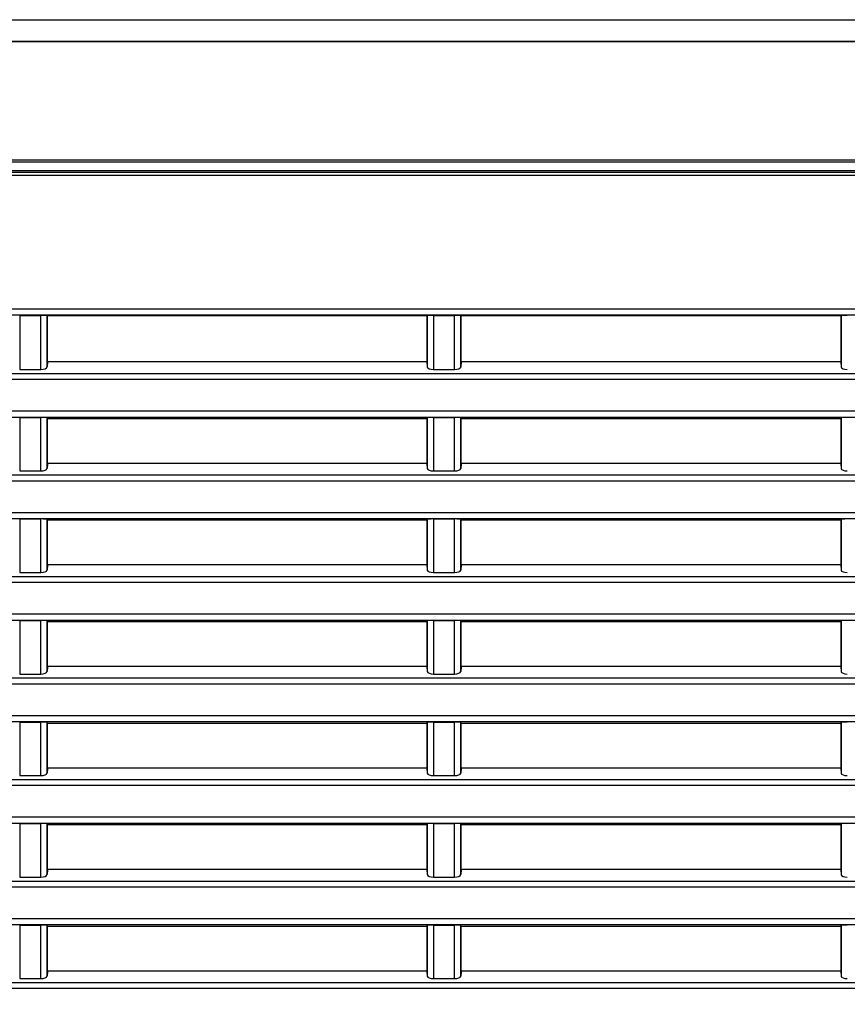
# Model space of a CAD drawing. Header units: inches. Extents: x 0 to 34, y 0 to 22.
# Tile 64 of 136: x 24.9 to 26.4, y 5.2 to 7. Entities that reach past the tile are written whole.
import ezdxf

# ---------------------------------------------------------------- set-up
doc = ezdxf.new("R2010")
doc.units = ezdxf.units.IN
doc.header["$LTSCALE"] = 1.87
doc.header["$MEASUREMENT"] = 0
doc.layers.get('0').update_dxf_attribs({"linetype": 'CONTINUOUS'})
doc.layers.add('DIMENSIONS', color=7, linetype='CONTINUOUS')
doc.styles.get("Standard").update_dxf_attribs({"font": 'txt', "width": 0.8})
doc.dimstyles.new('DIMSTYLE_1', dxfattribs={"dimtxt": 0.125, "dimasz": 0.18, "dimexe": 0.125, "dimexo": 0.0625, "dimgap": 0.0625, "dimtad": 0, "dimtih": 1, "dimtoh": 1, "dimdec": 3, "dimlfac": 1.333333, "dimzin": 4, "dimdsep": 46, "dimtxsty": 'STANDARD', "dimblk": '_FILLED', "dimblk1": '_FILLED', "dimblk2": '_FILLED', "dimcen": 0.09, "dimadec": 0, "dimazin": 0, "dimtp": 0.001, "dimtm": 0.001, "dimtfac": 1, "dimtdec": 3, "dimtofl": 0, "dimtmove": 0, "dimatfit": 3, "dimldrblk": '_FILLED', "dimfxl": 1, "dimtolj": 1, "dimtzin": 4, "dimarcsym": 0})

# ---------------------------------------------------------------- blocks, each defined once
blk = doc.blocks.new('_FILLED')
at = {"color": 0, "linetype": 'BYBLOCK'}
blk.add_solid([(0, 0), (-1, 0.1736), (-1, -0.1736)], dxfattribs=at)
blk = doc.blocks.new('*D30')
at = {"layer": 'DIMENSIONS', "color": 2, "linetype": 'CONTINUOUS'}
for p, q in [((28.3166, 6.5834), (28.3166, 3.3803)), ((20.8546, 5.0575), (20.8546, 3.3803)), ((20.8546, 3.5053), (23.8106, 3.5053)), ((28.3166, 3.5053), (25.3606, 3.5053))]:
    blk.add_line(p, q, dxfattribs=at)
at = {"layer": 'DIMENSIONS', "color": 2, "linetype": 'CONTINUOUS', "xscale": 0.18, "yscale": 0.18, "zscale": 0.18, "rotation": 180}
blk.add_blockref('_FILLED', (20.8546, 3.5053), dxfattribs=at)
at = {"layer": 'DIMENSIONS', "color": 2, "linetype": 'CONTINUOUS', "xscale": 0.18, "yscale": 0.18, "zscale": 0.18}
blk.add_blockref('_FILLED', (28.3166, 3.5053), dxfattribs=at)
at = {"layer": 'DIMENSIONS', "color": 2, "linetype": 'CONTINUOUS', "insert": (24.5856, 3.5678), "char_height": 0.125, "width": 1.425, "attachment_point": 2, "line_spacing_factor": 0.9}
blk.add_mtext('9.949{\\Ftxt.shx;\\W1.000000;\\H0.125000; }[252.71]', dxfattribs=at)
blk = doc.blocks.new('*D31')
at = {"layer": 'DIMENSIONS', "color": 2, "linetype": 'CONTINUOUS'}
for p, q in [((28.2396, 8.949), (29.9172, 8.949)), ((29.7922, 8.949), (29.7922, 6.7272)), ((29.7922, 4.2553), (29.7922, 6.4772)), ((22.0463, 4.2553), (29.9172, 4.2553))]:
    blk.add_line(p, q, dxfattribs=at)
at = {"layer": 'DIMENSIONS', "color": 2, "linetype": 'CONTINUOUS', "xscale": 0.18, "yscale": 0.18, "zscale": 0.18}
for p, rotation in [((29.7922, 8.949), 90), ((29.7922, 4.2553), 270)]:
    blk.add_blockref('_FILLED', p, dxfattribs=dict(at, rotation=rotation))
at = {"layer": 'DIMENSIONS', "color": 2, "linetype": 'CONTINUOUS', "insert": (29.7922, 6.6647), "char_height": 0.125, "width": 1.425, "attachment_point": 2, "line_spacing_factor": 0.9}
blk.add_mtext('6.258{\\Ftxt.shx;\\W1.000000;\\H0.125000; }[158.96]', dxfattribs=at)

msp = doc.modelspace()

# ---------------------------------------------------------------- linework, layer by layer
at = {"color": 7, "linetype": 'CONTINUOUS'}
for p, q in [((21.8114, 7.00727), (27.2114, 7.00726)), ((27.2114, 6.96839), (21.8114, 6.96839)), ((27.2114, 6.96734), (21.8114, 6.96734)), ((27.51133, 6.75329), (21.51295, 6.75329)), ((27.50758, 6.74947), (21.51669, 6.74947)), ((27.5114, 6.72547), (21.51302, 6.72547)), ((27.50615, 6.73072), (21.51827, 6.73072)), ((21.55217, 6.73447), (27.49415, 6.73447)), ((27.1739, 6.48355), (21.8489, 6.48355)), ((27.00853, 6.4723), (22.01426, 6.4723)), ((24.86726, 6.47204), (24.86726, 6.37422)), ((24.86726, 6.47204), (24.90553, 6.47204)), ((24.90553, 6.37422), (24.90553, 6.47204)), ((24.91678, 6.37861), (24.91678, 6.47185)), ((24.91758, 6.47145), (24.91678, 6.47185)), ((24.91758, 6.38786), (24.91758, 6.47145)), ((25.60522, 6.47145), (24.91758, 6.47145)), ((25.60522, 6.47145), (25.60602, 6.47185)), ((25.60522, 6.47145), (25.60522, 6.38786)), ((25.60602, 6.47185), (25.60602, 6.37861)), ((25.61726, 6.47204), (25.65553, 6.47204)), ((25.61726, 6.47204), (25.61726, 6.37422)), ((25.65553, 6.37422), (25.65553, 6.47204)), ((25.66758, 6.47145), (25.66678, 6.47185)), ((25.66678, 6.37861), (25.66678, 6.47185)), ((26.35522, 6.47145), (25.66758, 6.47145)), ((25.66758, 6.38786), (25.66758, 6.47145)), ((26.35522, 6.47145), (26.35602, 6.47185)), ((26.35522, 6.47145), (26.35522, 6.38786)), ((26.35602, 6.47185), (26.35602, 6.37861)), ((24.91758, 6.38786), (24.91678, 6.37861)), ((25.60522, 6.38786), (24.91758, 6.38786)), ((25.60522, 6.38786), (25.60602, 6.37861)), ((25.66758, 6.38786), (25.66678, 6.37861)), ((26.35522, 6.38786), (25.66758, 6.38786)), ((26.35522, 6.38786), (26.35602, 6.37861)), ((24.86726, 6.37422), (24.90553, 6.37422)), ((25.61726, 6.37422), (25.65553, 6.37422)), ((27.1739, 6.35603), (21.8489, 6.35603)), ((27.03396, 6.36646), (21.98883, 6.36646)), ((21.8489, 6.29929), (27.1739, 6.29929)), ((22.01217, 6.28806), (27.01063, 6.28806)), ((24.86726, 6.28724), (24.90553, 6.28724)), ((24.86726, 6.28724), (24.86726, 6.19034)), ((24.90553, 6.19034), (24.90553, 6.28724)), ((24.91678, 6.19473), (24.91678, 6.28667)), ((24.91758, 6.28547), (24.91678, 6.28667)), ((24.91758, 6.28547), (25.60522, 6.28547)), ((24.91758, 6.20398), (24.91758, 6.28547)), ((25.60522, 6.28547), (25.60602, 6.28667)), ((25.60522, 6.28547), (25.60522, 6.20398)), ((25.60602, 6.28667), (25.60602, 6.19473)), ((25.61726, 6.28724), (25.65553, 6.28724)), ((25.61726, 6.28724), (25.61726, 6.19034)), ((25.65553, 6.19034), (25.65553, 6.28724)), ((25.66678, 6.19473), (25.66678, 6.28667)), ((25.66758, 6.28547), (25.66678, 6.28667)), ((25.66758, 6.28547), (26.35522, 6.28547)), ((25.66758, 6.20398), (25.66758, 6.28547)), ((26.35522, 6.28547), (26.35602, 6.28667)), ((26.35522, 6.28547), (26.35522, 6.20398)), ((26.35602, 6.28667), (26.35602, 6.19473)), ((24.86726, 6.19034), (24.90553, 6.19034)), ((24.91758, 6.20398), (24.91678, 6.19473)), ((25.60522, 6.20398), (24.91758, 6.20398)), ((25.60522, 6.20398), (25.60602, 6.19473)), ((25.61726, 6.19034), (25.65553, 6.19034)), ((25.66758, 6.20398), (25.66678, 6.19473)), ((26.35522, 6.20398), (25.66758, 6.20398)), ((26.35522, 6.20398), (26.35602, 6.19473)), ((27.1739, 6.17215), (21.8489, 6.17215)), ((27.03396, 6.18258), (21.98883, 6.18258)), ((21.8489, 6.11541), (27.1739, 6.11541)), ((22.01217, 6.10418), (27.01063, 6.10418)), ((24.86726, 6.10336), (24.90553, 6.10336)), ((24.86726, 6.10336), (24.86726, 6.00646)), ((24.90553, 6.00646), (24.90553, 6.10336)), ((24.91758, 6.10159), (24.91678, 6.10279)), ((24.91678, 6.01085), (24.91678, 6.10279)), ((24.91758, 6.10159), (25.60522, 6.10159)), ((24.91758, 6.02009), (24.91758, 6.10159)), ((25.60522, 6.10159), (25.60602, 6.10279)), ((25.60522, 6.10159), (25.60522, 6.02009)), ((25.60602, 6.10279), (25.60602, 6.01085)), ((25.61726, 6.10336), (25.65553, 6.10336)), ((25.61726, 6.10336), (25.61726, 6.00646)), ((25.65553, 6.00646), (25.65553, 6.10336)), ((25.66758, 6.10159), (25.66678, 6.10279)), ((25.66678, 6.01085), (25.66678, 6.10279)), ((25.66758, 6.10159), (26.35522, 6.10159)), ((25.66758, 6.02009), (25.66758, 6.10159)), ((26.35522, 6.10159), (26.35602, 6.10279)), ((26.35522, 6.10159), (26.35522, 6.02009)), ((26.35602, 6.10279), (26.35602, 6.01085)), ((24.91758, 6.02009), (24.91678, 6.01085)), ((25.60522, 6.02009), (24.91758, 6.02009)), ((25.60522, 6.02009), (25.60602, 6.01085)), ((25.66758, 6.02009), (25.66678, 6.01085)), ((26.35522, 6.02009), (25.66758, 6.02009)), ((26.35522, 6.02009), (26.35602, 6.01085)), ((27.03396, 5.9987), (21.98883, 5.9987)), ((24.86726, 6.00646), (24.90553, 6.00646)), ((25.61726, 6.00646), (25.65553, 6.00646)), ((27.1739, 5.98826), (21.8489, 5.98826)), ((21.8489, 5.93153), (27.1739, 5.93153)), ((22.01217, 5.92029), (27.01063, 5.92029)), ((24.86726, 5.91948), (24.90553, 5.91948)), ((24.86726, 5.91948), (24.86726, 5.82258)), ((24.90553, 5.82258), (24.90553, 5.91948)), ((24.91758, 5.91771), (24.91678, 5.91891)), ((24.91678, 5.82696), (24.91678, 5.91891)), ((24.91758, 5.91771), (25.60522, 5.91771)), ((24.91758, 5.83621), (24.91758, 5.91771)), ((25.60522, 5.91771), (25.60602, 5.91891)), ((25.60522, 5.91771), (25.60522, 5.83621)), ((25.60602, 5.91891), (25.60602, 5.82696)), ((25.61726, 5.91948), (25.65553, 5.91948)), ((25.61726, 5.91948), (25.61726, 5.82258)), ((25.65553, 5.82258), (25.65553, 5.91948)), ((25.66758, 5.91771), (25.66678, 5.91891)), ((25.66678, 5.82696), (25.66678, 5.91891)), ((25.66758, 5.91771), (26.35522, 5.91771)), ((25.66758, 5.83621), (25.66758, 5.91771)), ((26.35522, 5.91771), (26.35602, 5.91891)), ((26.35522, 5.91771), (26.35522, 5.83621)), ((26.35602, 5.91891), (26.35602, 5.82696)), ((24.91758, 5.83621), (24.91678, 5.82696)), ((25.60522, 5.83621), (24.91758, 5.83621)), ((25.60522, 5.83621), (25.60602, 5.82696)), ((25.66758, 5.83621), (25.66678, 5.82696)), ((26.35522, 5.83621), (25.66758, 5.83621)), ((26.35522, 5.83621), (26.35602, 5.82696)), ((27.03396, 5.81481), (21.98883, 5.81481)), ((24.86726, 5.82258), (24.90553, 5.82258)), ((25.61726, 5.82258), (25.65553, 5.82258)), ((27.1739, 5.80438), (21.8489, 5.80438)), ((21.8489, 5.74765), (27.1739, 5.74765)), ((22.01217, 5.73641), (27.01063, 5.73641)), ((24.86726, 5.7356), (24.90553, 5.7356)), ((24.86726, 5.7356), (24.86726, 5.6387)), ((24.90553, 5.6387), (24.90553, 5.7356)), ((24.91758, 5.73383), (24.91678, 5.73503)), ((24.91678, 5.64308), (24.91678, 5.73503)), ((24.91758, 5.73383), (25.60522, 5.73383)), ((24.91758, 5.65233), (24.91758, 5.73383)), ((25.60522, 5.73383), (25.60602, 5.73503)), ((25.60522, 5.73383), (25.60522, 5.65233)), ((25.60602, 5.73503), (25.60602, 5.64308)), ((25.61726, 5.7356), (25.65553, 5.7356)), ((25.61726, 5.7356), (25.61726, 5.6387)), ((25.65553, 5.6387), (25.65553, 5.7356)), ((25.66758, 5.73383), (25.66678, 5.73503)), ((25.66678, 5.64308), (25.66678, 5.73503)), ((25.66758, 5.73383), (26.35522, 5.73383)), ((25.66758, 5.65233), (25.66758, 5.73383)), ((26.35522, 5.73383), (26.35602, 5.73503)), ((26.35522, 5.73383), (26.35522, 5.65233)), ((26.35602, 5.73503), (26.35602, 5.64308)), ((24.86726, 5.6387), (24.90553, 5.6387)), ((24.91758, 5.65233), (24.91678, 5.64308)), ((25.60522, 5.65233), (24.91758, 5.65233)), ((25.60522, 5.65233), (25.60602, 5.64308)), ((25.61726, 5.6387), (25.65553, 5.6387)), ((25.66758, 5.65233), (25.66678, 5.64308)), ((26.35522, 5.65233), (25.66758, 5.65233)), ((26.35522, 5.65233), (26.35602, 5.64308)), ((27.1739, 5.6205), (21.8489, 5.6205)), ((27.03396, 5.63093), (21.98883, 5.63093)), ((21.8489, 5.56377), (27.1739, 5.56377)), ((22.01217, 5.55253), (27.01063, 5.55253)), ((24.86726, 5.55171), (24.90553, 5.55171)), ((24.86726, 5.55171), (24.86726, 5.45482)), ((24.90553, 5.45482), (24.90553, 5.55171)), ((24.91758, 5.54995), (24.91678, 5.55115)), ((24.91678, 5.4592), (24.91678, 5.55115)), ((24.91758, 5.54995), (25.60522, 5.54995)), ((24.91758, 5.46845), (24.91758, 5.54995)), ((25.60522, 5.54995), (25.60602, 5.55115)), ((25.60522, 5.54995), (25.60522, 5.46845)), ((25.60602, 5.55115), (25.60602, 5.4592)), ((25.61726, 5.55171), (25.65553, 5.55171)), ((25.61726, 5.55171), (25.61726, 5.45482)), ((25.65553, 5.45482), (25.65553, 5.55171)), ((25.66758, 5.54995), (25.66678, 5.55115)), ((25.66678, 5.4592), (25.66678, 5.55115)), ((25.66758, 5.54995), (26.35522, 5.54995)), ((25.66758, 5.46845), (25.66758, 5.54995)), ((26.35522, 5.54995), (26.35602, 5.55115)), ((26.35522, 5.54995), (26.35522, 5.46845)), ((26.35602, 5.55115), (26.35602, 5.4592)), ((24.91758, 5.46845), (24.91678, 5.4592)), ((25.60522, 5.46845), (24.91758, 5.46845)), ((25.60522, 5.46845), (25.60602, 5.4592)), ((25.66758, 5.46845), (25.66678, 5.4592)), ((26.35522, 5.46845), (25.66758, 5.46845)), ((26.35522, 5.46845), (26.35602, 5.4592)), ((27.03396, 5.44705), (21.98883, 5.44705)), ((24.86726, 5.45482), (24.90553, 5.45482)), ((25.61726, 5.45482), (25.65553, 5.45482)), ((27.1739, 5.43662), (21.8489, 5.43662)), ((21.8489, 5.37989), (27.1739, 5.37989)), ((22.01217, 5.36865), (27.01063, 5.36865)), ((24.86726, 5.36783), (24.90553, 5.36783)), ((24.86726, 5.36783), (24.86726, 5.27093)), ((24.90553, 5.27093), (24.90553, 5.36783)), ((25.61726, 5.36783), (25.65553, 5.36783)), ((25.61726, 5.36783), (25.61726, 5.27093)), ((25.65553, 5.27093), (25.65553, 5.36783)), ((24.91758, 5.36606), (24.91678, 5.36726)), ((24.91678, 5.27532), (24.91678, 5.36726)), ((24.91758, 5.36606), (25.60522, 5.36606)), ((24.91758, 5.28457), (24.91758, 5.36606)), ((25.60522, 5.36606), (25.60602, 5.36726)), ((25.60522, 5.36606), (25.60522, 5.28457)), ((25.60602, 5.36726), (25.60602, 5.27532)), ((25.66758, 5.36606), (25.66678, 5.36726)), ((25.66678, 5.27532), (25.66678, 5.36726)), ((25.66758, 5.36606), (26.35522, 5.36606)), ((25.66758, 5.28457), (25.66758, 5.36606)), ((26.35522, 5.36606), (26.35602, 5.36726)), ((26.35522, 5.36606), (26.35522, 5.28457)), ((26.35602, 5.36726), (26.35602, 5.27532)), ((24.91758, 5.28457), (24.91678, 5.27532)), ((25.60522, 5.28457), (24.91758, 5.28457)), ((25.60522, 5.28457), (25.60602, 5.27532)), ((25.66758, 5.28457), (25.66678, 5.27532)), ((26.35522, 5.28457), (25.66758, 5.28457)), ((26.35522, 5.28457), (26.35602, 5.27532)), ((27.03396, 5.26317), (21.98883, 5.26317)), ((24.86726, 5.27093), (24.90553, 5.27093)), ((25.61726, 5.27093), (25.65553, 5.27093)), ((27.1739, 5.25274), (21.8489, 5.25274))]:
    msp.add_line(p, q, dxfattribs=at)
for centre, ratio, start_param, end_param in [((24.90553, 6.47184), 0.0174551, 0.0349066, 1.5707963), ((25.61726, 6.47184), 0.0174551, 1.5707963, 3.1066861), ((25.65553, 6.47184), 0.0174551, 0.0349066, 1.5707963), ((26.36726, 6.47184), 0.0174551, 1.5707963, 3.1066861), ((24.90553, 6.37877), 0.4040262, -1.5707963, -0.0349066), ((25.61726, 6.37877), 0.4040262, -3.1066861, -1.5707963), ((25.65553, 6.37877), 0.4040262, -1.5707963, -0.0349066), ((26.36726, 6.37877), 0.4040262, -3.1066861, -1.5707963), ((24.90553, 6.28665), 0.0524078, 0.0349066, 1.5707963), ((25.61726, 6.28665), 0.0524078, 1.5707963, 3.1066861), ((25.65553, 6.28665), 0.0524078, 0.0349066, 1.5707963), ((26.36726, 6.28665), 0.0524078, 1.5707963, 3.1066861), ((24.90553, 6.19489), 0.4040262, -1.5707963, -0.0349066), ((25.61726, 6.19489), 0.4040262, -3.1066861, -1.5707963), ((25.65553, 6.19489), 0.4040262, -1.5707963, -0.0349066), ((26.36726, 6.19489), 0.4040262, -3.1066861, -1.5707963), ((24.90553, 6.10277), 0.0524078, 0.0349066, 1.5707963), ((25.61726, 6.10277), 0.0524078, 1.5707963, 3.1066861), ((25.65553, 6.10277), 0.0524078, 0.0349066, 1.5707963), ((26.36726, 6.10277), 0.0524078, 1.5707963, 3.1066861), ((24.90553, 6.011), 0.4040262, -1.5707963, -0.0349066), ((25.61726, 6.011), 0.4040262, -3.1066861, -1.5707963), ((25.65553, 6.011), 0.4040262, -1.5707963, -0.0349066), ((26.36726, 6.011), 0.4040262, -3.1066861, -1.5707963), ((24.90553, 5.91889), 0.0524078, 0.0349066, 1.5707963), ((25.61726, 5.91889), 0.0524078, 1.5707963, 3.1066861), ((25.65553, 5.91889), 0.0524078, 0.0349066, 1.5707963), ((26.36726, 5.91889), 0.0524078, 1.5707963, 3.1066861), ((24.90553, 5.82712), 0.4040262, -1.5707963, -0.0349066), ((25.61726, 5.82712), 0.4040262, -3.1066861, -1.5707963), ((25.65553, 5.82712), 0.4040262, -1.5707963, -0.0349066), ((26.36726, 5.82712), 0.4040262, -3.1066861, -1.5707963), ((24.90553, 5.73501), 0.0524078, 0.0349066, 1.5707963), ((25.61726, 5.73501), 0.0524078, 1.5707963, 3.1066861), ((25.65553, 5.73501), 0.0524078, 0.0349066, 1.5707963), ((26.36726, 5.73501), 0.0524078, 1.5707963, 3.1066861), ((24.90553, 5.64324), 0.4040262, -1.5707963, -0.0349066), ((25.61726, 5.64324), 0.4040262, -3.1066861, -1.5707963), ((25.65553, 5.64324), 0.4040262, -1.5707963, -0.0349066), ((26.36726, 5.64324), 0.4040262, -3.1066861, -1.5707963), ((24.90553, 5.55113), 0.0524078, 0.0349066, 1.5707963), ((25.61726, 5.55113), 0.0524078, 1.5707963, 3.1066861), ((25.65553, 5.55113), 0.0524078, 0.0349066, 1.5707963), ((26.36726, 5.55113), 0.0524078, 1.5707963, 3.1066861), ((24.90553, 5.45936), 0.4040262, -1.5707963, -0.0349066), ((25.61726, 5.45936), 0.4040262, -3.1066861, -1.5707963), ((25.65553, 5.45936), 0.4040262, -1.5707963, -0.0349066), ((26.36726, 5.45936), 0.4040262, -3.1066861, -1.5707963), ((24.90553, 5.36724), 0.0524078, 0.0349066, 1.5707963), ((25.61726, 5.36724), 0.0524078, 1.5707963, 3.1066861), ((25.65553, 5.36724), 0.0524078, 0.0349066, 1.5707963), ((26.36726, 5.36724), 0.0524078, 1.5707963, 3.1066861), ((24.90553, 5.27548), 0.4040262, -1.5707963, -0.0349066), ((25.61726, 5.27548), 0.4040262, -3.1066861, -1.5707963), ((25.65553, 5.27548), 0.4040262, -1.5707963, -0.0349066), ((26.36726, 5.27548), 0.4040262, -3.1066861, -1.5707963)]:
    msp.add_ellipse(centre, major_axis=(0.01125, 0), ratio=ratio, start_param=start_param, end_param=end_param, dxfattribs=at)

# ---------------------------------------------------------------- dimensions: what is measured, and where the dimension line sits
at = {"layer": 'DIMENSIONS', "color": 2, "linetype": 'CONTINUOUS'}
for base, p1, p2, angle, picture, middle in [((29.79223, 8.94901), (21.98384, 4.25533), (28.17707, 8.94901), 90, '*D31', (29.79223, 6.60217)), ((20.85463, 3.50533), (28.31659, 6.64586), (20.85463, 5.11997), 180, '*D30', (24.58561, 3.50533))]:
    dim = msp.add_linear_dim(base=base, p1=p1, p2=p2, angle=angle, dimstyle='DIMSTYLE_1', dxfattribs=at)
    dim.commit()
    dim.dimension.update_dxf_attribs({"geometry": picture, "text_midpoint": middle, "dimtype": 160})

doc.saveas('drawing.dxf')
